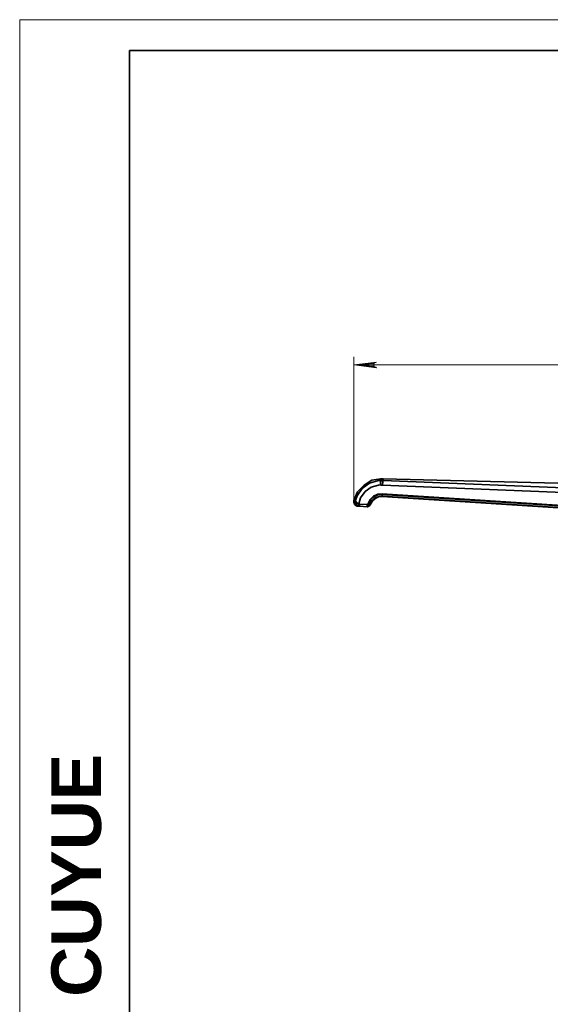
# Model space of a CAD drawing. Header units: millimetres. Extents: x 242 to 1877, y 992 to 1461.
# Tile 2 of 25: x 242 to 360, y 1242 to 1461. Entities that reach past the tile are written whole.
import ezdxf

# ---------------------------------------------------------------- set-up
doc = ezdxf.new("R2010")
doc.units = ezdxf.units.MM
doc.layers.add('PDF2_几何图形', color=7, linetype='Continuous')
doc.layers.add('PDF2_实体填充', color=7, linetype='Continuous')
doc.layers.add('粗实线层', color=7, linetype='Continuous', lineweight=35)
doc.layers.add('细实线层', color=3, linetype='Continuous', lineweight=18)
doc.styles.add('ARIAL', font='arial.ttf')

msp = doc.modelspace()

# ---------------------------------------------------------------- linework, layer by layer
at = {"layer": 'PDF2_几何图形', "color": 3, "lineweight": 18}
for points in [[(316.164, 1354.013), (316.164, 1385.769)], [(447.767, 1383.937), (316.164, 1383.937)]]:
    msp.add_lwpolyline(points, dxfattribs=at)
for points in [[(316.164, 1383.937), (321.05, 1384.471), (321.202, 1384.548)], [(316.164, 1383.937), (320.821, 1384.395), (321.05, 1384.471)], [(316.164, 1383.937), (320.744, 1384.242), (320.821, 1384.395)], [(316.164, 1383.937), (320.668, 1384.013), (320.744, 1384.242)], [(316.164, 1383.937), (320.668, 1383.86), (320.668, 1384.013)], [(316.164, 1383.937), (321.202, 1383.326), (321.05, 1383.402)], [(316.164, 1383.937), (321.05, 1383.402), (320.821, 1383.479)], [(316.164, 1383.937), (320.821, 1383.479), (320.744, 1383.631)], [(316.164, 1383.937), (320.744, 1383.631), (320.668, 1383.86)]]:
    msp.add_lwpolyline(points, close=True, dxfattribs=at)
at = {"layer": 'PDF2_几何图形', "color": 7, "lineweight": 35}
for points in [[(371.889, 1355.235), (322.576, 1357.219), (322.271, 1357.219), (322.118, 1357.296), (321.66, 1357.219), (320.057, 1356.761), (318.683, 1355.769), (317.691, 1354.395), (317.309, 1353.097), (317.233, 1353.021), (317.233, 1352.944), (317.156, 1352.868), (317.156, 1352.792), (317.156, 1352.715), (317.156, 1352.639), (317.462, 1352.563), (317.08, 1352.563), (316.927, 1352.563), (316.698, 1352.639), (316.546, 1352.792), (316.317, 1352.944), (316.24, 1353.173), (316.164, 1353.326), (316.164, 1353.555), (316.164, 1353.784), (317.004, 1355.693), (318.454, 1357.219), (320.21, 1358.288), (322.118, 1358.593)], [(317.156, 1352.639), (316.851, 1352.792), (316.698, 1353.021), (316.546, 1353.326), (316.546, 1353.402), (316.469, 1353.555), (316.469, 1353.708), (316.469, 1353.784), (316.546, 1353.784), (316.927, 1354.853), (318.072, 1356.456), (319.675, 1357.677), (321.66, 1358.212), (322.195, 1358.212), (322.195, 1358.441), (322.118, 1358.517), (322.118, 1358.593), (322.729, 1358.593), (421.279, 1356.151)], [(322.118, 1357.296), (322.118, 1357.601), (322.118, 1357.906), (322.195, 1358.135), (322.195, 1358.212), (322.424, 1358.212), (322.729, 1358.212), (322.729, 1358.364), (322.729, 1358.517)], [(440.668, 1353.479), (440.668, 1353.326), (440.592, 1353.097), (440.592, 1352.715), (437.538, 1353.021), (434.485, 1353.097), (432.653, 1353.021), (430.668, 1353.021), (428.836, 1353.021), (427.08, 1353.173), (423.721, 1353.555), (421.737, 1353.708), (371.966, 1356.227), (322.729, 1358.212), (322.653, 1358.059), (322.653, 1357.83), (322.576, 1357.601), (322.576, 1357.219)], [(316.164, 1353.784), (316.24, 1353.784), (316.546, 1353.784), (316.546, 1353.708), (316.546, 1353.631), (316.622, 1353.555), (316.775, 1353.326), (317.004, 1353.173), (317.309, 1353.097), (317.462, 1353.021), (319.141, 1352.944), (319.217, 1352.868), (319.294, 1352.792), (319.37, 1352.715), (319.37, 1352.639), (319.446, 1352.639), (319.523, 1352.563), (319.446, 1352.563), (319.446, 1352.486), (319.37, 1352.486), (319.294, 1352.41), (319.217, 1352.41), (319.141, 1352.41), (319.141, 1352.486), (319.141, 1352.563), (319.141, 1352.639), (319.141, 1352.715), (319.141, 1352.868), (319.141, 1352.944), (319.37, 1353.097), (319.828, 1354.013), (320.592, 1354.777), (321.508, 1355.235), (322.5, 1355.311), (426.698, 1348.517)], [(319.981, 1353.097), (319.905, 1352.944), (319.905, 1352.868), (319.828, 1352.868), (319.752, 1352.715), (319.523, 1352.563), (319.599, 1352.639), (319.523, 1352.792), (319.523, 1352.868), (319.523, 1352.792), (319.446, 1352.792), (319.446, 1352.868), (319.37, 1352.944), (319.37, 1353.097), (319.446, 1353.097), (319.523, 1353.097), (319.905, 1353.937), (320.668, 1354.624), (321.508, 1355.082), (322.5, 1355.158), (322.5, 1355.235), (322.5, 1355.311)], [(421.66, 1348.288), (322.5, 1354.7), (322.5, 1354.777), (321.813, 1354.7), (320.973, 1354.395), (320.363, 1353.86), (319.981, 1353.25), (319.752, 1353.021), (319.523, 1352.868), (319.523, 1352.944), (319.523, 1353.097)], [(322.5, 1354.777), (322.5, 1354.7), (321.813, 1354.7), (321.05, 1354.318), (320.439, 1353.784), (320.057, 1353.173), (320.057, 1353.25), (319.981, 1353.25), (319.981, 1353.097), (319.981, 1353.021), (319.905, 1352.944), (319.905, 1352.868), (319.828, 1352.868)], [(423.263, 1348.212), (422.958, 1348.135), (422.653, 1347.983), (422.347, 1347.906), (422.424, 1347.983), (422.5, 1348.059), (422.5, 1348.135), (422.424, 1348.135), (422.347, 1348.212), (422.271, 1348.288), (422.042, 1348.288), (421.66, 1348.364), (322.5, 1354.777), (322.5, 1355.158), (425.553, 1348.517)], [(322.5, 1354.777), (322.5, 1354.777)], [(322.5, 1354.7), (322.576, 1354.7)], [(316.164, 1353.784), (316.164, 1353.784)], [(317.462, 1353.021), (317.462, 1352.944), (317.462, 1352.868), (317.462, 1352.792), (317.462, 1352.715), (317.462, 1352.639), (317.462, 1352.563), (319.141, 1352.41)], [(317.691, 1352.563), (317.767, 1352.486)], [(319.446, 1352.792), (319.523, 1352.715), (319.523, 1352.639), (319.523, 1352.563), (319.599, 1352.563)], [(319.981, 1353.021), (319.981, 1353.097), (320.057, 1353.173)]]:
    msp.add_lwpolyline(points, dxfattribs=at)
at = {"layer": 'PDF2_实体填充', "color": 3, "lineweight": 0}
for points in [[(316.164, 1383.937), (321.05, 1384.471), (321.202, 1384.548)], [(316.164, 1383.937), (320.821, 1384.395), (321.05, 1384.471)], [(316.164, 1383.937), (320.744, 1384.242), (320.821, 1384.395)], [(316.164, 1383.937), (320.668, 1384.013), (320.744, 1384.242)], [(316.164, 1383.937), (320.668, 1383.86), (320.668, 1384.013)], [(316.164, 1383.937), (321.202, 1383.326), (321.05, 1383.402)], [(316.164, 1383.937), (321.05, 1383.402), (320.821, 1383.479)], [(316.164, 1383.937), (320.821, 1383.479), (320.744, 1383.631)], [(316.164, 1383.937), (320.744, 1383.631), (320.668, 1383.86)]]:
    msp.add_solid(points, dxfattribs=at)
at = {"layer": '粗实线层'}
msp.add_lwpolyline([(266.332, 1453.816), (792.131, 1453.816), (792.131, 1027.916), (266.332, 1027.916)], close=True, dxfattribs=at)
at = {"layer": '细实线层'}
msp.add_lwpolyline([(241.899, 1460.67), (798.984, 1460.67), (798.984, 1022.831), (241.899, 1022.831)], close=True, dxfattribs=at)

# ---------------------------------------------------------------- texts
at = {"layer": '粗实线层', "color": 49, "insert": (248.941, 1243.493), "char_height": 11.04, "width": 196.6556, "attachment_point": 1, "rotation": 90, "style": 'ARIAL'}
msp.add_mtext('{\\farial|b1|i0|c0|p34;CUYUE}', dxfattribs=at)

doc.saveas('drawing.dxf')
